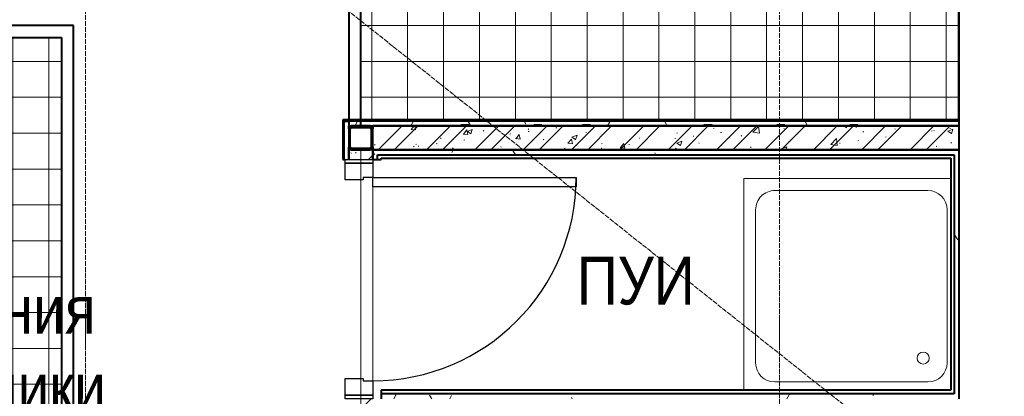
# Model space of a CAD drawing. Header units: millimetres. Extents: x 2030 to 93988, y -10431 to 40770.
# Tile 16 of 54: x 40829 to 44943, y 17050 to 18624. Entities that reach past the tile are written whole.
import ezdxf

# ---------------------------------------------------------------- set-up
doc = ezdxf.new("R2010")
doc.units = ezdxf.units.MM
doc.linetypes.add('ADSK_Линия сетки', pattern=[25, 20, -2.5, 0, -2.5])
doc.linetypes.add('Линия сетки', pattern=[25, 20, -2.5, 0, -2.5])
for name, color, linetype, lineweight in [('Двери', 7, 'Continuous', 18), ('Каркас несущий', 7, 'Continuous', 18), ('Каркас_Импост', 7, 'Continuous', 30), ('Марки помещений', 7, 'Continuous', 20), ('Монтажный зазор', 7, 'Continuous', 30), ('Несущие колонны', 7, 'Continuous', 18), ('Оси', 7, 'Continuous', 9), ('Панель', 7, 'Continuous', 30), ('Перекрытия', 7, 'Continuous', 18), ('Потолки', 7, 'Continuous', 18), ('Сантехнические приборы', 7, 'Continuous', 18), ('Стены разрез', 7, 'Continuous', 40), ('Стены штриховка', 7, 'Continuous', 40), ('Штриховка поверхностей', 7, 'Continuous', 18)]:
    doc.layers.add(name, color=color, linetype=linetype, lineweight=lineweight)
doc.styles.add('Arial_3', font='arial.ttf', dxfattribs={"width": 0.85, "height": 200})
pattern_1 = [(50, (0, 0), (218.62117, -19.1268), [22.86, -251.46]), (355, (0, 0), (-42.2919, 229.2684), [18.288, -201.168]), (100.451, (18.22, -1.6), (176.33107, 210.13963), [19.428, -213.708]), (46.184, (0, 60.96), (325.29495, -50.45164), [34.29, -377.19]), (96.636, (27.1, 56.76), (284.883, 296.9127), [29.142, -320.562]), (351.184, (0, 60.96), (284.8858, 296.9107), [27.432, -301.752]), (21, (30.48, 45.72), (181.93753, -122.71832), [22.86, -251.46]), (326, (30.48, 45.72), (74.1622, 221.0262), [18.288, -201.168]), (71.451, (45.64, 35.5), (256.10035, 98.30526), [19.428, -213.708]), (37.5, (0, 0), (3.70639, 101.465895), [3.353, -195.377, 3.353, -200.863, -201.93]), (37.5, (0, 0), (3.70639, 101.465895), [-402.946, 3.353, -198.577]), (7.5, (0, 0), (80.18358, 120.21653), [3.353, -113.081, 3.353, -190.805, -76.962]), (7.5, (0, 0), (80.18358, 120.21653), [-310.591, 3.353, -73.609]), (327.5, (-67.97, 0), (162.70865, -6.87497), [3.353, -72.847, 3.353, -234.391, -315.468]), (327.5, (-67.97, 0), (162.70865, -6.87497), [-313.944, 3.353, -312.115]), (317.5, (-98.45, 0), (177.75468, 30.51183), [3.353, -95.707, 3.353, -154.534, -224.028]), (317.5, (-98.45, 0), (177.75468, 30.51183), [-256.946, 3.353, -220.675])]
pattern_2 = [(45, (0, 0), (-101.02788, 101.02788), []), (45, (67.35, 0), (-101.02788, 101.02788), [])]
pattern_3 = [(0, (0, 0), (0, 150), []), (90, (0, 0), (-150, 9e-15), [])]
pattern_4 = [(0, (0, 0), (406.4, 101.6), [33.528, -271.272, 33.528, -271.272, -1625.6]), (0, (0, 0), (406.4, 101.6), [-609.6, 33.528, -576.072, 33.528, -271.272, -711.2]), (0, (0, 0), (406.4, 101.6), [-1524, 33.528, -169.672, 33.528, -474.472]), (120, (152.4, 50.8), (-291.18818, 301.15272), [33.528, -271.272, 33.528, -271.272, -1625.6]), (120, (152.4, 50.8), (-291.18818, 301.15272), [-609.6, 33.528, -576.072, 33.528, -271.272, -711.2]), (120, (152.4, 50.8), (-291.18818, 301.15272), [-1524, 33.528, -169.672, 33.528, -474.472]), (240, (203.2, 254), (-115.21182, -402.75272), [33.528, -271.272, 33.528, -271.272, -1625.6]), (240, (203.2, 254), (-115.21182, -402.75272), [-609.6, 33.528, -576.072, 33.528, -271.272, -711.2]), (240, (203.2, 254), (-115.21182, -402.75272), [-1524, 33.528, -169.672, 33.528, -474.472])]

# ---------------------------------------------------------------- blocks, each defined once
blk = doc.blocks.new('A_PLU_WashingBath - A_PLU_WashingBath-V8-МКСС_LB01_-7_650__Кабельные конструкции под К4')
at = {"layer": 'Сантехнические приборы', "color": 253, "true_color": 0xaaaaaa}
for p, q in [((450, -450), (450, 435)), ((-320, 400), (320, 400)), ((-400, -320), (-400, 320)), ((400, 320), (400, -320)), ((320, -400), (-320, -400)), ((-415, -450), (450, -450))]:
    blk.add_line(p, q, dxfattribs=at)
blk.add_circle((-300, 300), 25, dxfattribs=at)
for centre, start, end in [((-320, 320), 90, 180), ((320, 320), 0, 90), ((-320, -320), 180, 270), ((320, -320), 270, 0)]:
    blk.add_arc(centre, 80, start, end, dxfattribs=at)
blk = doc.blocks.new('101_Дверь_Однопольная - _ПЧ_Мет_800х2000_Служеб помещения_EI30_Пр-4453914-МКСС_LB01_-7_650__Кабельные конструкции под К4')
at = {"layer": 'Каркас_Импост', "color": 253, "true_color": 0xaaaaaa}
for p, q in [((-485, 50), (-425, 50)), ((-485, -65), (-485, 50)), ((-425, 50), (-425, 10)), ((425, 50), (485, 50)), ((425, 10), (425, 50)), ((485, 50), (485, -65)), ((-425, 10), (-415, 10)), ((-415, 10), (-415, -65)), ((415, 10), (425, 10)), ((415, -65), (415, 10)), ((-415, -65), (-485, -65)), ((485, -65), (415, -65))]:
    blk.add_line(p, q, dxfattribs=at)
at = {"layer": 'Монтажный зазор', "color": 253, "true_color": 0xaaaaaa}
for p, q in [((-500, 50), (-485, 50)), ((-500, -65), (-500, 50)), ((-485, 50), (-485, -65)), ((485, -65), (485, 50)), ((485, 50), (500, 50)), ((500, 50), (500, -65)), ((-485, -65), (-500, -65)), ((500, -65), (485, -65))]:
    blk.add_line(p, q, dxfattribs=at)
at = {"layer": 'Панель', "color": 253, "true_color": 0xaaaaaa}
for p, q in [((-425, 900), (-385, 900)), ((-425, 50), (-425, 900)), ((-385, 900), (-385, 50)), ((-385, 50), (-425, 50))]:
    blk.add_line(p, q, dxfattribs=at)
blk.add_arc((-425, 50), 850, 0, 90, dxfattribs=at)
blk = doc.blocks.new('ПР - _ПЧ_1000_100_Оп250-120_Шаг300_Арм16_Арм10-4789940-МКСС_LB01_-7_650__Кабельные конструкции под К4')
at = {"layer": 'Каркас несущий', "color": 21, "true_color": 0xffaaaa}
for p, q in [((-540, 0), (750, 0)), ((-540, 0), (-500, 0)), ((-415, 0), (415, 0)), ((500, 0), (750, 0))]:
    blk.add_line(p, q, dxfattribs=at)
blk = doc.blocks.new('Труба прямоугольного сечения _ГОСТ 32931-2015_-Колонна - Труба квадратная 100x6-4781439-МКСС_LB01_-7_650__Кабельные конструкции под К4')
at = {"layer": 'Несущие колонны', "lineweight": 9}
h = blk.add_hatch(dxfattribs=at)
h.set_pattern_fill('FP_8', color=256, style=0, pattern_type=2)
h.set_pattern_definition([(45, (-88200, -18130), (-251.4472, 251.4472), []), (45, (-88200, -17749), (-251.4472, 251.4472), [])])
h.paths.add_polyline_path([(38, -50), (46.5, -46.5), (50, -38), (50, 38), (46.5, 46.5), (38, 50), (-38, 50), (-46.5, 46.5), (-50, 38), (-50, -38), (-46.5, -46.5), (-38, -50)])
h.paths.add_polyline_path([(-38, -44), (-42.2, -42.2), (-44, -38), (-44, 38), (-42.2, 42.2), (-38, 44), (38, 44), (42.2, 42.2), (44, 38), (44, -38), (42.2, -42.2), (38, -44)])
at = {"layer": 'Несущие колонны', "color": 253, "lineweight": 40, "true_color": 0xaaaaaa}
for p, q in [((38, 50), (-38, 50)), ((-38, 44), (38, 44)), ((-50, 38), (-50, -38)), ((-44, -38), (-44, 38)), ((44, 38), (44, -38)), ((50, -38), (50, 38)), ((38, -44), (-38, -44)), ((-38, -50), (38, -50))]:
    blk.add_line(p, q, dxfattribs=at)
for centre, radius, start, end in [((-38, 38), 12, 90, 180), ((-38, 38), 6, 90, 180), ((38, 38), 12, 0, 90), ((38, 38), 6, 0, 90), ((-38, -38), 12, 180, 270), ((-38, -38), 6, 180, 270), ((38, -38), 12, 270, 360), ((38, -38), 6, 270, 0)]:
    blk.add_arc(centre, radius, start, end, dxfattribs=at)
blk = doc.blocks.new('135_SLK_GD_AR_rvt-1-МКСС_LB01_-7_650__Кабельные конструкции под К4')
at = {"layer": 'Стены разрез', "lineweight": 9, "true_color": 0xaaaaaa}
h = blk.add_hatch(dxfattribs=at)
h.set_pattern_fill('FP_4', color=253, style=0, pattern_type=2)
h.set_pattern_definition(pattern_4)
h.paths.add_polyline_path([(88150, 15600), (88150, 17040), (88130, 17040), (88130, 15600)])
h.paths.add_polyline_path([(88150, 18040), (88150, 18200), (88130, 18200), (88130, 18040), (88135, 18040)])
h = blk.add_hatch(dxfattribs=at)
h.set_pattern_fill('FP_4', color=253, style=0, pattern_type=2)
h.set_pattern_definition(pattern_4)
h.paths.add_polyline_path([(90700, 18180), (90700, 18200), (88150, 18200), (88150, 18180), (90280.1, 18180)])
h = blk.add_hatch(dxfattribs=at)
h.set_pattern_fill('FP_1', color=253, style=0, pattern_type=2)
h.set_pattern_definition(pattern_1)
h.paths.add_polyline_path([(88502.9, 18080), (90700, 18080), (90700, 18180), (88250, 18180), (88250.9, 18080), (88280.7, 18080)])
h = blk.add_hatch(dxfattribs=at)
h.set_pattern_fill('FP_2', color=253, style=0, pattern_type=2)
h.set_pattern_definition(pattern_2)
h.paths.add_polyline_path([(88502.9, 18080), (90700, 18080), (90700, 18180), (88250, 18180), (88250.9, 18080), (88280.7, 18080)])
h = blk.add_hatch(dxfattribs=at)
h.set_pattern_fill('FP_1', color=253, style=0, pattern_type=2)
h.set_pattern_definition(pattern_1)
h.paths.add_polyline_path([(88250, 15600), (88250, 17040), (88150, 17040), (88150, 15600)])
h.paths.add_polyline_path([(88250, 18040), (88250, 18080), (88150, 18080), (88150, 18040)])
h = blk.add_hatch(dxfattribs=at)
h.set_pattern_fill('FP_2', color=253, style=0, pattern_type=2)
h.set_pattern_definition(pattern_2)
h.paths.add_polyline_path([(88250, 15600), (88250, 17040), (88150, 17040), (88150, 15600)])
h.paths.add_polyline_path([(88250, 18040), (88250, 18080), (88150, 18080), (88150, 18040)])
h = blk.add_hatch(dxfattribs=at)
h.set_pattern_fill('FP_4', color=253, style=0, pattern_type=2)
h.set_pattern_definition(pattern_4)
h.paths.add_polyline_path([(88250, 18060), (90680, 18060), (90680, 18080), (88250, 18080)])
h = blk.add_hatch(dxfattribs=at)
h.set_pattern_fill('FP_4', color=253, style=0, pattern_type=2)
h.set_pattern_definition(pattern_4)
h.paths.add_polyline_path([(90700, 17040), (90700, 18080), (90680, 18080), (90680, 17040)])
h = blk.add_hatch(dxfattribs=at)
h.set_pattern_fill('FP_4', color=253, style=0, pattern_type=2)
h.set_pattern_definition(pattern_4)
h.paths.add_polyline_path([(88285, 17040), (90680, 17040), (90680, 17060), (88285, 17060)])
at = {"layer": 'Штриховка поверхностей', "true_color": 0xaaaaaa}
h = blk.add_hatch(dxfattribs=at)
h.set_pattern_fill('FP_6', color=253, style=0, pattern_type=2)
h.set_pattern_definition(pattern_3)
h.paths.add_polyline_path([(90665, 18205), (90700, 18205), (90700, 20550), (88200, 20550), (88200, 20420), (88150, 20419), (88150, 19581), (88200, 19580), (88200, 18205), (90280.1, 18205)])
h.paths.add_polyline_path([(89040, 20380), (88200, 20380), (88200, 20420), (89040, 20420)])
h.paths.add_polyline_path([(87130, 20600), (87130, 21440), (87170, 21440), (87170, 20600), (87131, 20600)])
h.paths.add_polyline_path([(87969, 20550), (87970, 20600), (90700, 20600), (90700, 22050), (90698, 22050), (90698, 22025), (87000, 22025), (87000, 20600), (87130, 20600), (87131, 20550), (87614.3, 20550)])
h = blk.add_hatch(dxfattribs=at)
h.set_pattern_fill('FP_5', color=253, style=0, pattern_type=2)
h.set_pattern_definition(pattern_3)
h.paths.add_polyline_path([(85251, 15600), (86089, 15600), (86090, 15650), (86100, 15650), (86100, 16100), (86600, 16100), (86600, 15650), (86950, 15650), (86950, 18550), (85220, 18550), (85220, 15650), (85250, 15650), (85251, 15610)])
h.paths.add_polyline_path([(83591, 15600), (84429, 15600), (84430, 15650), (85170, 15650), (85170, 18550), (83460, 18550), (83460, 15650), (83590, 15650), (83591, 15610)])
h.paths.add_polyline_path([(82500, 15600), (82500, 16100), (83000, 16100), (83000, 15650), (83410, 15650), (83410, 18550), (82500, 18550), (82500, 18600), (82450, 18600), (82450, 18550), (81700, 18550), (81700, 18370), (81650, 18369), (81650, 17531), (81700, 17530), (81700, 15650), (82450, 15650), (82450, 15600)])
h.paths.add_polyline_path([(85290, 15650), (85250, 15650), (85250, 16490), (85290, 16490), (85290, 15969.4)])
h.paths.add_polyline_path([(83590, 15650), (83590, 16490), (83630, 16490), (83630, 15650), (83591, 15650)])
h.paths.add_polyline_path([(82500, 18330), (81700, 18330), (81700, 18370), (82540, 18370), (82540, 18330)])
at = {"layer": 'Перекрытия', "color": 253, "true_color": 0xaaaaaa}
for p, q in [((88250, 17115), (88250, 17925)), ((88250, 17925), (88250, 17115))]:
    blk.add_line(p, q, dxfattribs=at)
at = {"layer": 'Потолки', "color": 253, "true_color": 0xaaaaaa}
blk.add_line((90700, 18205), (90700, 20550), dxfattribs=at)
at = {"layer": 'Стены разрез', "color": 253, "true_color": 0xaaaaaa}
for p, q in [((90698, 22025), (90698, 18205)), ((90700, 18205), (90700, 22025)), ((88150, 19569), (88150, 18180)), ((88200, 18180), (88200, 19569)), ((87000, 18600), (83000, 18600)), ((87000, 18550), (87000, 18600)), ((85220, 18550), (86950, 18550)), ((86950, 18550), (86950, 15650)), ((87000, 15650), (87000, 18550)), ((88130, 18205), (88125, 18205)), ((88125, 18205), (88125, 18040)), ((88150, 18205), (88130, 18205)), ((90700, 18205), (88150, 18205)), ((90698, 18205), (90700, 18205)), ((90700, 18180), (90700, 18205)), ((88150, 18180), (88162, 18180)), ((88150, 18168), (88150, 18180)), ((88150, 18180), (88162, 18180)), ((88238, 18180), (90700, 18180)), ((90700, 18180), (88250, 18180)), ((88250, 18180), (88250, 18168)), ((90700, 18080), (90700, 18180)), ((88150, 18080), (88150, 18092)), ((88162, 18080), (88150, 18080)), ((88250, 18080), (88238, 18080)), ((88250, 18092), (88250, 18080)), ((88250, 18045), (88250, 18080)), ((88250, 18080), (88250, 18060)), ((90665, 18080), (90700, 18080)), ((90700, 18080), (90680, 18080)), ((90700, 17040), (90700, 18080)), ((88125, 18040), (88135, 18040)), ((88250, 18040), (88285, 18040)), ((88285, 18045), (90665, 18045)), ((88285, 18040), (88285, 18045)), ((90665, 18045), (90665, 17075)), ((90665, 17075), (88285, 17075)), ((88285, 17075), (88285, 17040))]:
    blk.add_line(p, q, dxfattribs=at)
at = {"layer": 'Стены штриховка', "color": 253, "true_color": 0xaaaaaa}
for p, q in [((88130, 18200), (88130, 18040)), ((88130, 18200), (88150, 18200)), ((90700, 18200), (88150, 18200)), ((88150, 18080), (88150, 18040)), ((88150, 18040), (88150, 18080)), ((88250, 18080), (90665, 18080)), ((90665, 18080), (88250, 18080)), ((90680, 18080), (90665, 18080)), ((88250, 18060), (88250, 18045)), ((88250, 18040), (88250, 18045)), ((88250, 18045), (88250, 18040)), ((88270, 18060), (90665, 18060)), ((88270, 18045), (88270, 18060)), ((88270, 18040), (88270, 18045)), ((90665, 18060), (90680, 18060)), ((90680, 18060), (90680, 17060)), ((90665, 17060), (88285, 17060)), ((90680, 17060), (90665, 17060))]:
    blk.add_line(p, q, dxfattribs=at)
at = {"layer": 'Двери', "color": 253, "lineweight": 18, "true_color": 0xaaaaaa, "rotation": 269.9999999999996}
blk.add_blockref('101_Дверь_Однопольная - _ПЧ_Мет_800х2000_Служеб помещения_EI30_Пр-4453914-МКСС_LB01_-7_650__Кабельные конструкции под К4', (88200, 17540), dxfattribs=at)
at = {"layer": 'Каркас несущий', "color": 253, "lineweight": 18, "true_color": 0xaaaaaa, "rotation": 269.9999999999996}
blk.add_blockref('ПР - _ПЧ_1000_100_Оп250-120_Шаг300_Арм16_Арм10-4789940-МКСС_LB01_-7_650__Кабельные конструкции под К4', (88200, 17540), dxfattribs=at)
at = {"layer": 'Несущие колонны', "color": 253, "lineweight": 18, "true_color": 0xaaaaaa}
blk.add_blockref('Труба прямоугольного сечения _ГОСТ 32931-2015_-Колонна - Труба квадратная 100x6-4781439-МКСС_LB01_-7_650__Кабельные конструкции под К4', (88200, 18130), dxfattribs=at)
at = {"layer": 'Сантехнические приборы', "color": 253, "lineweight": 18, "true_color": 0xaaaaaa, "rotation": 180}
blk.add_blockref('A_PLU_WashingBath - A_PLU_WashingBath-V8-МКСС_LB01_-7_650__Кабельные конструкции под К4', (90250, 17510), dxfattribs=at)

msp = doc.modelspace()

# ---------------------------------------------------------------- linework, layer by layer
at = {"layer": 'Оси', "linetype": 'Линия сетки'}
for p, q in [((41104.054, 5195.282), (41104.054, 40769.908)), ((44004.054, 5195.282), (44004.054, 40769.908))]:
    msp.add_line(p, q, dxfattribs=at)
at = {"layer": 'Оси', "linetype": 'ADSK_Линия сетки'}
msp.add_line((40917.545, 19682.847), (59130.911, 5195.282), dxfattribs=at)

# ---------------------------------------------------------------- block references
at = {"lineweight": 5}
msp.add_blockref('135_SLK_GD_AR_rvt-1-МКСС_LB01_-7_650__Кабельные конструкции под К4', (-45945.946, 0), dxfattribs=at)

# ---------------------------------------------------------------- texts
at = {"layer": 'Марки помещений', "lineweight": 9, "char_height": 200, "attachment_point": 1, "style": 'Arial_3'}
for s, insert, width in [('ПУИ', (43157.124, 17633.692), 606.47659), ('хранения', (40107.834, 17511.297), 1287.91097), ('мотовелотехники', (39264.474, 17187.183), 2391.83466)]:
    msp.add_mtext(s, dxfattribs=dict(at, insert=insert, width=width))

doc.saveas('drawing.dxf')
